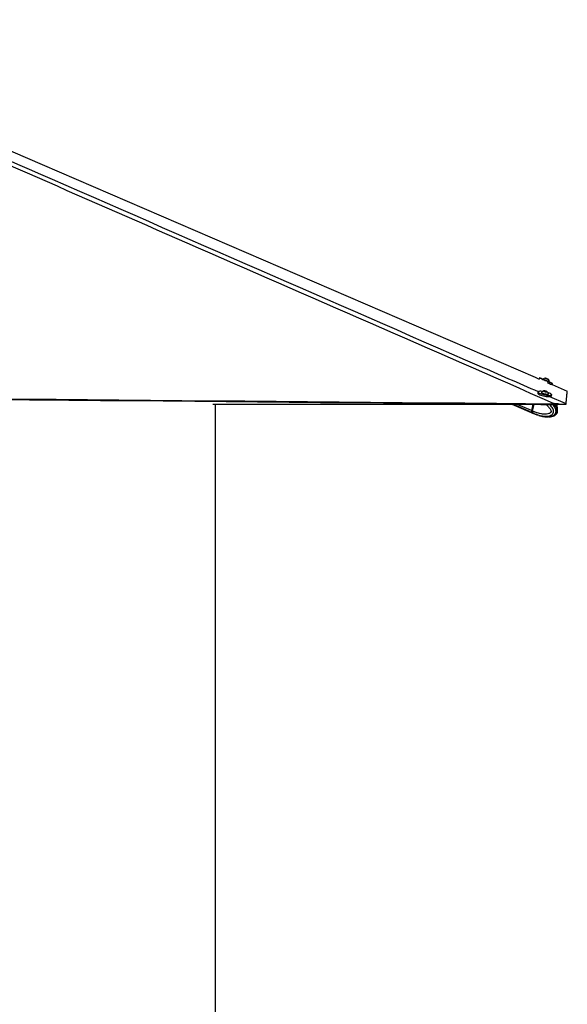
# Model space of a CAD drawing. Header units: millimetres. Extents: x 10 to 13239, y 20 to 10604.
# Tile 59 of 132: x 6196 to 6927, y 2286 to 3602. Entities that reach past the tile are written whole.
import ezdxf

# ---------------------------------------------------------------- set-up
doc = ezdxf.new("R2010")
doc.units = ezdxf.units.MM
doc.layers.add('COMPONENT_GEOMETRY', color=7, linetype='Continuous')
doc.styles.add('SLDTEXTSTYLE0', font='TXT', dxfattribs={"width": 0.75})
doc.dimstyles.new('SLDDIMSTYLE0', dxfattribs={"dimtxt": 75, "dimasz": 3.302, "dimexe": 0, "dimexo": 0.0625, "dimgap": 18.75, "dimtad": 0, "dimtih": 1, "dimtoh": 1, "dimdec": 0, "dimrnd": 1e-09, "dimzin": 12, "dimdsep": 46, "dimtxsty": 'SLDTEXTSTYLE0', "dimsah": 1, "dimcen": 0.09, "dimadec": 0, "dimazin": 3, "dimtfac": 1, "dimtdec": 0, "dimtofl": 0, "dimtmove": 0, "dimatfit": 3, "dimfxl": 1, "dimfrac": 2, "dimtolj": 1, "dimtzin": 12, "dimarcsym": 0})

# ---------------------------------------------------------------- blocks, each defined once
blk = doc.blocks.new('_D_5')
at = {"layer": 'COMPONENT_GEOMETRY', "color": 7}
for p, q in [((6913.4, 3087.8), (6453.7, 3087.8)), ((6456.9, 3087.8), (6456.9, 2097.2)), ((6306.9, 2082), (6284, 2082)), ((6284, 2082), (6284, 1962.9)), ((6607, 2082), (6629.8, 2082)), ((6629.8, 2082), (6629.8, 1962.9)), ((6284, 1962.9), (6306.9, 1962.9)), ((6629.8, 1962.9), (6607, 1962.9)), ((6456.9, 860.1), (6456.9, 1850.7)), ((4047.6, 860.1), (6460.1, 860.1))]:
    blk.add_line(p, q, dxfattribs=at)
for points in [[(6456.9, 3087.8), (6456.4, 3084.5), (6457.4, 3084.5)], [(6456.9, 860.1), (6457.4, 863.4), (6456.4, 863.4)]]:
    blk.add_solid(points, dxfattribs=at)
at = {"layer": 'COMPONENT_GEOMETRY', "color": 7, "char_height": 75, "attachment_point": 1, "style": 'SLDTEXTSTYLE0'}
for s, insert in [('7\'3.71"', (6306.9, 2059.6)), ('2228mm', (6252.3, 1947.4))]:
    blk.add_mtext(s, dxfattribs=dict(at, insert=insert))

msp = doc.modelspace()

# ---------------------------------------------------------------- linework, layer by layer
at = {"color": 7, "linetype": 'Continuous', "lineweight": 25}
for p, q in [((6890.42, 3123.29), (6889.83, 3121.89)), ((6894.85, 3121.82), (6894.7, 3121.47)), ((6898.71, 3122.76), (6898.83, 3122.7)), ((6900.02, 3122.2), (6898.71, 3122.76)), ((6898.83, 3122.7), (6900.28, 3122.09)), ((6898.83, 3122.7), (6898.83, 3122.7)), ((6901.46, 3121.59), (6900.02, 3122.2)), ((6900.27, 3122.09), (6900.28, 3122.09)), ((6900.28, 3122.09), (6901.59, 3121.53)), ((6901.59, 3121.53), (6901.46, 3121.59)), ((6903.43, 3117.76), (6903.44, 3117.76)), ((6903.44, 3117.76), (6903.59, 3118.11)), ((6903.58, 3118.11), (6903.59, 3118.11)), ((6907.09, 3114.44), (6907.72, 3115.94)), ((6907.09, 3114.44), (6927.36, 3105.68)), ((6888.19, 3104.72), (6887.83, 3103.04)), ((6892.82, 3104.11), (6892.74, 3103.74)), ((6896.36, 3105.83), (6897.68, 3105.79)), ((6896.63, 3105.41), (6896.36, 3105.83)), ((6898.21, 3104.96), (6896.63, 3105.41)), ((6897.54, 3105.15), (6897.68, 3105.79)), ((6897.68, 3105.79), (6899.26, 3105.34)), ((6899.53, 3104.92), (6898.21, 3104.96)), ((6899.18, 3104.93), (6899.26, 3105.34)), ((6899.26, 3105.34), (6899.53, 3104.92)), ((6901.82, 3098.39), (6901.82, 3098.39)), ((6902.03, 3101.75), (6902.11, 3102.11)), ((6906.22, 3099.1), (6906.57, 3100.78)), ((6927.36, 3105.68), (6927.36, 3105.68)), ((6853.05, 3088.36), (6882.06, 3075.85)), ((6881.55, 3088.1), (6879.74, 3079.64)), ((6881.77, 3088.1), (6879.95, 3079.58)), ((6881.09, 3079.06), (6883.03, 3088.09)), ((6915.02, 3088.58), (6910.4, 3088.76)), ((6913.83, 3087.81), (6914.68, 3087.79)), ((6914.68, 3087.79), (6915.02, 3088.58)), ((6925.63, 3088.61), (6925.29, 3087.82)), ((6925.69, 3088.8), (6925.63, 3088.61)), ((6881.09, 3079.06), (6880.03, 3079.52)), ((6880.42, 3077.17), (6881.44, 3076.73)), ((6881.09, 3079.06), (6881.09, 3079.06)), ((6881.44, 3076.73), (6881.5, 3076.7)), ((6882.3, 3075.75), (6883.42, 3075.27)), ((6883.38, 3075.28), (6886.86, 3073.92)), ((6886.89, 3073.99), (6886.65, 3074.03)), ((6887.11, 3073.99), (6889.2, 3073.37)), ((6887.34, 3073.91), (6887.23, 3073.93)), ((6890.71, 3072.82), (6892.73, 3072.28)), ((6901.04, 3071.31), (6900.89, 3071.31)), ((6901, 3071.22), (6902.29, 3071.28)), ((6910.67, 3073.35), (6910.97, 3073.51))]:
    msp.add_line(p, q, dxfattribs=at)
at = {"color": 8, "linetype": 'Continuous', "lineweight": 25}
for p, q in [((6900.27, 3098.11), (6900.36, 3098.53)), ((6880.14, 3077.29), (6854.5, 3088.34)), ((6879.74, 3079.64), (6859.66, 3088.3)), ((6880.03, 3079.52), (6881.87, 3088.1)), ((6886.66, 3074.08), (6886.65, 3074.03))]:
    msp.add_line(p, q, dxfattribs=at)
at = {"color": 7, "linetype": 'Continuous', "lineweight": 25, "flags": 128}
for points in [[(5777.44, 3602.31), (5798.22, 3593.34), (6225.64, 3408.74), (6884.61, 3124.14), (6889.83, 3121.89)], [(6894.7, 3121.48), (6893.77, 3121.88), (6892.53, 3122.4), (6891.55, 3122.81), (6890.86, 3123.1), (6890.49, 3123.26), (6890.44, 3123.28), (6890.73, 3123.15), (6891.33, 3122.89), (6892.24, 3122.51), (6893.4, 3122.01), (6894.79, 3121.42), (6896.34, 3120.76), (6897.99, 3120.06), (6899.69, 3119.34), (6901.36, 3118.63)], [(6894.7, 3121.47), (6894.71, 3121.47), (6894.93, 3121.37), (6895.47, 3121.14), (6896.27, 3120.8), (6897.28, 3120.37), (6898.42, 3119.88), (6899.61, 3119.38), (6900.76, 3118.89), (6901.79, 3118.46), (6902.61, 3118.11), (6903.17, 3117.87), (6903.43, 3117.76)], [(6894.85, 3121.82), (6894.85, 3121.82), (6895.08, 3121.72), (6895.61, 3121.49), (6896.42, 3121.15), (6897.42, 3120.72), (6898.57, 3120.23), (6899.76, 3119.73), (6900.91, 3119.24), (6901.93, 3118.81), (6902.76, 3118.46), (6903.32, 3118.22), (6903.58, 3118.11)], [(6902.32, 3121.22), (6902.23, 3121.26), (6901.81, 3121.44), (6901.14, 3121.72), (6900.32, 3122.07), (6899.48, 3122.43), (6898.73, 3122.75), (6898.2, 3122.97), (6897.97, 3123.07), (6898.06, 3123.03), (6898.48, 3122.85), (6899.15, 3122.57), (6899.97, 3122.22), (6900.82, 3121.86), (6901.56, 3121.54), (6902.09, 3121.32), (6902.32, 3121.22)], [(6900.67, 3117.02), (6902.26, 3116.35), (6903.69, 3115.74), (6904.92, 3115.22), (6905.9, 3114.8), (6906.6, 3114.51), (6906.97, 3114.36), (6907.04, 3114.33)], [(6901.36, 3118.63), (6902.94, 3117.96), (6904.38, 3117.35), (6905.61, 3116.83), (6906.59, 3116.42), (6907.28, 3116.12), (6907.66, 3115.97), (6907.7, 3115.95), (6907.42, 3116.07), (6906.81, 3116.33), (6905.91, 3116.72), (6904.74, 3117.22), (6903.45, 3117.77)], [(6160.23, 3095.55), (6202.25, 3095.17), (6244.27, 3094.79), (6286.3, 3094.4), (6328.32, 3094.02), (6370.35, 3093.64), (6412.37, 3093.26), (6496.42, 3092.5), (6538.44, 3092.12), (6580.46, 3091.74), (6622.49, 3091.36), (6664.51, 3090.98), (6706.54, 3090.6), (6748.56, 3090.22), (6790.58, 3089.84), (6832.61, 3089.46), (6871.5, 3089.11), (6910.4, 3088.76)], [(6161.98, 3094.62), (6208.99, 3094.19), (6219.5, 3094.09), (6261.52, 3093.71), (6303.55, 3093.33), (6345.57, 3092.95), (6387.59, 3092.57), (6429.62, 3092.19), (6471.64, 3091.8), (6513.66, 3091.42), (6555.69, 3091.04), (6597.71, 3090.66), (6639.74, 3090.28), (6681.76, 3089.9), (6723.78, 3089.52), (6807.83, 3088.76), (6849.85, 3088.38), (6891.88, 3088.01), (6902.38, 3087.91), (6913.83, 3087.81)], [(6887.83, 3103.04), (6887.83, 3102.91), (6888.04, 3102.48), (6888.6, 3102), (6889.48, 3101.48), (6890.65, 3100.94), (6892.07, 3100.41)], [(6894.07, 3105.28), (6893.69, 3105.33), (6892.12, 3105.46), (6890.75, 3105.49), (6889.63, 3105.41), (6888.81, 3105.23), (6888.32, 3104.95), (6888.18, 3104.59), (6888.4, 3104.16), (6888.96, 3103.67), (6889.84, 3103.15), (6891.01, 3102.61), (6892.43, 3102.08)], [(6892.07, 3100.41), (6893.68, 3099.9), (6895.41, 3099.44), (6897.21, 3099.04), (6899, 3098.72), (6900.72, 3098.49), (6902.29, 3098.36), (6903.66, 3098.33), (6904.78, 3098.41), (6905.59, 3098.59), (6906.08, 3098.87), (6906.22, 3099.1)], [(6892.43, 3102.08), (6894.04, 3101.57), (6895.77, 3101.11), (6897.57, 3100.72), (6899.36, 3100.4), (6901.08, 3100.17), (6902.65, 3100.03), (6904.02, 3100.01), (6905.14, 3100.09), (6905.95, 3100.27), (6906.44, 3100.54), (6906.58, 3100.9), (6906.37, 3101.34), (6905.81, 3101.82), (6904.93, 3102.34), (6903.75, 3102.88), (6902.34, 3103.41), (6901.44, 3103.7)], [(6892.74, 3103.74), (6892.74, 3103.63), (6893, 3103.31), (6893.58, 3102.94), (6894.45, 3102.57), (6895.53, 3102.2), (6896.75, 3101.88), (6898.01, 3101.62), (6899.23, 3101.44), (6900.31, 3101.37)], [(6892.87, 3104.2), (6892.82, 3103.99), (6893.08, 3103.67), (6893.66, 3103.31), (6894.52, 3102.93), (6895.6, 3102.57), (6896.82, 3102.24), (6898.09, 3101.98), (6899.31, 3101.81), (6900.39, 3101.73)], [(6899.41, 3104.69), (6899.99, 3104.72), (6900.26, 3104.85), (6900.17, 3105.06), (6899.75, 3105.33), (6899.05, 3105.59), (6898.19, 3105.83), (6897.28, 3106), (6896.48, 3106.07), (6895.9, 3106.04), (6895.63, 3105.9), (6895.72, 3105.69), (6896.14, 3105.43), (6896.84, 3105.16), (6897.71, 3104.93), (6898.61, 3104.76), (6899.41, 3104.69)], [(6900.31, 3101.37), (6901.18, 3101.39), (6901.76, 3101.51), (6902.02, 3101.73), (6902.03, 3101.75)], [(6900.39, 3101.73), (6901.26, 3101.75), (6901.84, 3101.88), (6902.1, 3102.09), (6902.1, 3102.22)], [(6925.69, 3088.8), (6925.7, 3088.92), (6925.75, 3089.41), (6925.8, 3089.91), (6925.85, 3090.4), (6925.89, 3090.89), (6925.94, 3091.38), (6925.99, 3091.87), (6926.04, 3092.37), (6926.08, 3092.86), (6926.13, 3093.35), (6926.18, 3093.84), (6926.23, 3094.34), (6926.28, 3094.83), (6926.32, 3095.33), (6926.37, 3095.82), (6926.42, 3096.31), (6926.47, 3096.81), (6926.57, 3097.8), (6926.62, 3098.29), (6926.67, 3098.79), (6926.71, 3099.28), (6926.76, 3099.78), (6926.81, 3100.28), (6926.86, 3100.77), (6926.91, 3101.27), (6926.96, 3101.77), (6927.01, 3102.27), (6927.06, 3102.76), (6927.11, 3103.26), (6927.17, 3103.76), (6927.22, 3104.26), (6927.27, 3104.76), (6927.36, 3105.68)]]:
    msp.add_lwpolyline(points, dxfattribs=at)
at = {"color": 8, "linetype": 'Continuous', "lineweight": 25, "flags": 128}
for points in [[(6903.76, 3098.39), (6924.31, 3089.4), (6925.69, 3088.8)], [(6879.95, 3079.58), (6879.95, 3079.58), (6879.95, 3079.57), (6879.97, 3079.55), (6879.99, 3079.54), (6880.03, 3079.52)]]:
    msp.add_lwpolyline(points, dxfattribs=at)
at = {"color": 7, "linetype": 'Continuous', "lineweight": 25}
for centre, radius, start, end in [((6898.29, 3117.77), 5.32, 93.5334, 130.33097), ((6898.29, 3117.77), 5.32, 3.65426, 40.45183), ((6896.97, 3100.83), 5.32, 101.76731, 140.60213), ((6896.97, 3100.83), 5.32, 15.20955, 54.04436), ((6882.41, 3078.89), 2.77, 164.24225, 215.26825), ((6884.13, 3080.6), 5.18, 219.76384, 247.98935)]:
    msp.add_arc(centre, radius, start, end, dxfattribs=at)
at = {"color": 8, "linetype": 'Continuous', "lineweight": 25}
msp.add_arc((6885.5, 3080.04), 5.21, 219.90688, 246.08223, dxfattribs=at)
at = {"color": 7, "linetype": 'Continuous', "lineweight": 25}
for centre, major_axis, ratio, start_param, end_param in [((6882.12, 3079.54), (1.17, 2.76), 0.6648475, 1.8523864, 2.8149372), ((6881.91, 3079.63), (1.05, 2.49), 0.6636104, 1.8519755, 2.0403247), ((6886.57, 3085.75), (4.24, 10.01), 0.6639517, 2.8146392, 3.13741)]:
    msp.add_ellipse(centre, major_axis=major_axis, ratio=ratio, start_param=start_param, end_param=end_param, dxfattribs=at)
for points, knots in [([(6910.4, 3088.76), (6909.94, 3088.96), (6746.28, 3160.55), (6511.42, 3263.29), (6179.12, 3408.83), (5982.67, 3495.03), (5830.2, 3562.19), (5775.66, 3586.35), (5748.4, 3598.44)], [0, 0, 0, 0, 0.0011848, 0.4220479, 0.6056635, 0.8585614, 0.9292807, 1, 1, 1, 1]), ([(6910.98, 3073.49), (6911.24, 3073.64), (6911.84, 3073.98), (6912.64, 3074.69), (6913.31, 3075.49), (6913.82, 3076.33), (6914.15, 3077.3), (6914.29, 3078.37), (6914.24, 3079.53), (6914.02, 3080.71), (6913.62, 3081.87), (6913.05, 3083.23), (6912.22, 3084.79), (6911.1, 3086.44), (6910.25, 3087.4), (6909.83, 3087.88)], [0, 0, 0, 0, 0.0573272, 0.1351573, 0.1893982, 0.2428604, 0.2979923, 0.3574631, 0.4198415, 0.4873504, 0.5572148, 0.6270319, 0.7489813, 0.8741783, 1, 1, 1, 1]), ([(6913.98, 3080.75), (6914.02, 3080.87), (6914.19, 3081.34), (6914.28, 3082.22), (6914.24, 3083.37), (6914.01, 3084.56), (6913.62, 3085.72), (6913.17, 3086.82), (6912.79, 3087.49), (6912.61, 3087.82)], [0, 0, 0, 0, 0.0529153, 0.1943142, 0.3425811, 0.5030166, 0.6689645, 0.8349969, 1, 1, 1, 1]), ([(6925.29, 3087.82), (6925.26, 3087.81), (6925.18, 3087.79), (6924.65, 3087.79), (6923.78, 3087.8), (6922.31, 3087.81), (6919.95, 3087.79), (6917.14, 3087.76), (6915.36, 3087.78), (6914.68, 3087.79)], [0, 0, 0, 0, 0.1211534, 0.2422069, 0.3605776, 0.4788839, 0.6810516, 0.8777995, 1, 1, 1, 1]), ([(6915.02, 3088.58), (6915.68, 3088.55), (6917.01, 3088.47), (6918.93, 3088.41), (6920.71, 3088.38), (6922.69, 3088.37), (6924.52, 3088.39), (6925.47, 3088.47), (6925.59, 3088.58), (6925.63, 3088.61)], [0, 0, 0, 0, 0.1200822, 0.2400954, 0.3582259, 0.4762931, 0.6866152, 0.8927773, 1, 1, 1, 1]), ([(6881.09, 3079.06), (6881.04, 3078.74), (6880.94, 3078.1), (6881.09, 3077.3), (6881.3, 3076.9), (6881.43, 3076.74), (6881.44, 3076.73)], [0, 0, 0, 0, 0.3502866, 0.7005715, 0.9859054, 1, 1, 1, 1]), ([(6886.63, 3074.07), (6886.63, 3074.08), (6886.61, 3074.11), (6886.76, 3074.1), (6887, 3074.03), (6887.11, 3073.99)], [0, 0, 0, 0, 0.1402607, 0.5816513, 1, 1, 1, 1]), ([(6889.2, 3073.37), (6889.33, 3073.33), (6889.59, 3073.26), (6890.08, 3073.07), (6890.46, 3072.92), (6890.66, 3072.84), (6890.71, 3072.82)], [0, 0, 0, 0, 0.2990633, 0.5979021, 0.9014878, 1, 1, 1, 1]), ([(6892.72, 3072.27), (6893.79, 3072.02), (6896.5, 3071.4), (6899.3, 3071.29), (6901, 3071.22)], [0, 0, 0, 0, 0.3923821, 1, 1, 1, 1]), ([(6902.97, 3071.31), (6903.23, 3071.32), (6904.23, 3071.36), (6905.81, 3071.63), (6907.52, 3072.02), (6909.02, 3072.55), (6910.05, 3072.92), (6910.62, 3073.3), (6910.68, 3073.34)], [0, 0, 0, 0, 0.1034016, 0.3915161, 0.6152579, 0.7626083, 0.9760085, 1, 1, 1, 1])]:
    msp.add_open_spline(points, degree=3, knots=knots, dxfattribs=at)
at = {"color": 8, "linetype": 'Continuous', "lineweight": 25}
for points, knots in [([(5760.29, 3598.68), (5787.92, 3586.57), (5843.16, 3562.34), (5996.62, 3495.11), (6318.79, 3354.14), (6639.54, 3213.9), (6862.14, 3116.58), (6888.48, 3105.07)], [0, 0, 0, 0, 0.07320154, 0.14640317, 0.40756249, 0.9298962, 1, 1, 1, 1]), ([(6898.74, 3087.94), (6898.8, 3087.91), (6900, 3087.05), (6901.65, 3085.4), (6903.68, 3083.08), (6904.87, 3081.23), (6905.53, 3079.65), (6905.71, 3078.59), (6905.65, 3078.04), (6905.49, 3077.59), (6905.05, 3076.91), (6904.14, 3076.21), (6902.3, 3075.34), (6899.71, 3074.83), (6896.05, 3074.78), (6891.38, 3075.4), (6886.22, 3076.83), (6882.64, 3078.39), (6881.09, 3079.06)], [0, 0, 0, 0, 0.00508138, 0.11285576, 0.16922137, 0.22534515, 0.26257366, 0.27998106, 0.29161525, 0.29649919, 0.31112432, 0.34724969, 0.38314738, 0.47475672, 0.5633525, 0.68847248, 0.86491518, 1, 1, 1, 1]), ([(6881.5, 3076.7), (6881.5, 3076.7), (6882.88, 3075.73), (6886.91, 3074.52), (6892.15, 3072.77), (6897.16, 3072.1), (6901.17, 3072.12), (6904.11, 3072.68), (6906.4, 3073.76), (6907.74, 3074.86), (6908.5, 3076.11), (6908.89, 3077.24), (6909.06, 3078.56), (6908.78, 3080.49), (6907.9, 3082.71), (6906.42, 3084.96), (6904.94, 3086.74), (6903.93, 3087.61), (6903.6, 3087.9)], [0, 0, 0, 0, 0.00000257, 0.12582924, 0.29582107, 0.41785623, 0.50626067, 0.60223796, 0.64383182, 0.69415804, 0.72355395, 0.73633121, 0.7668432, 0.79909198, 0.8487112, 0.90913746, 0.96979982, 1, 1, 1, 1]), ([(6907.54, 3087.86), (6907.83, 3087.56), (6908.67, 3086.68), (6909.88, 3084.87), (6911.04, 3082.7), (6911.79, 3080.44), (6912.01, 3078.39), (6911.7, 3076.55), (6910.94, 3074.92), (6909.75, 3073.63), (6908.29, 3072.68), (6906.64, 3071.97), (6904.75, 3071.5), (6902.82, 3071.22), (6901.58, 3071.28), (6901.04, 3071.31)], [0, 0, 0, 0, 0.0501311, 0.1470193, 0.2458247, 0.3189644, 0.3927583, 0.4476885, 0.5025463, 0.5836432, 0.6548138, 0.7277042, 0.8259224, 0.9242421, 1, 1, 1, 1]), ([(6910.97, 3073.51), (6911.13, 3073.6), (6911.85, 3073.97), (6912.8, 3074.89), (6913.52, 3076.12), (6913.91, 3077.25), (6914.07, 3078.57), (6913.86, 3080.51), (6913.12, 3082.72), (6911.89, 3084.97), (6910.68, 3086.73), (6909.86, 3087.58), (6909.61, 3087.85)], [0, 0, 0, 0, 0.0418264, 0.178126, 0.2577407, 0.292346, 0.3749781, 0.4623178, 0.5967028, 0.7603575, 0.9246514, 1, 1, 1, 1]), ([(6911.16, 3087.83), (6911.39, 3087.52), (6912.07, 3086.62), (6912.9, 3085.08), (6913.43, 3083.51), (6913.59, 3082.54), (6913.53, 3082.18), (6913.51, 3082.09)], [0, 0, 0, 0, 0.2025944, 0.5871322, 0.8422401, 0.9615074, 1, 1, 1, 1])]:
    msp.add_open_spline(points, degree=3, knots=knots, dxfattribs=at)

# ---------------------------------------------------------------- dimensions: what is measured, and where the dimension line sits
at = {"layer": 'COMPONENT_GEOMETRY', "color": 7}
dim = msp.add_linear_dim(base=(6456.91, 860.07), p1=(6914.68, 3087.79), p2=(4046.34, 860.07), angle=90, dimstyle='SLDDIMSTYLE0', dxfattribs=at)
dim.commit()
dim.dimension.update_dxf_attribs({"geometry": '_D_5', "text_midpoint": (6456.91, 1973.93), "dimtype": 160})

doc.saveas('drawing.dxf')
